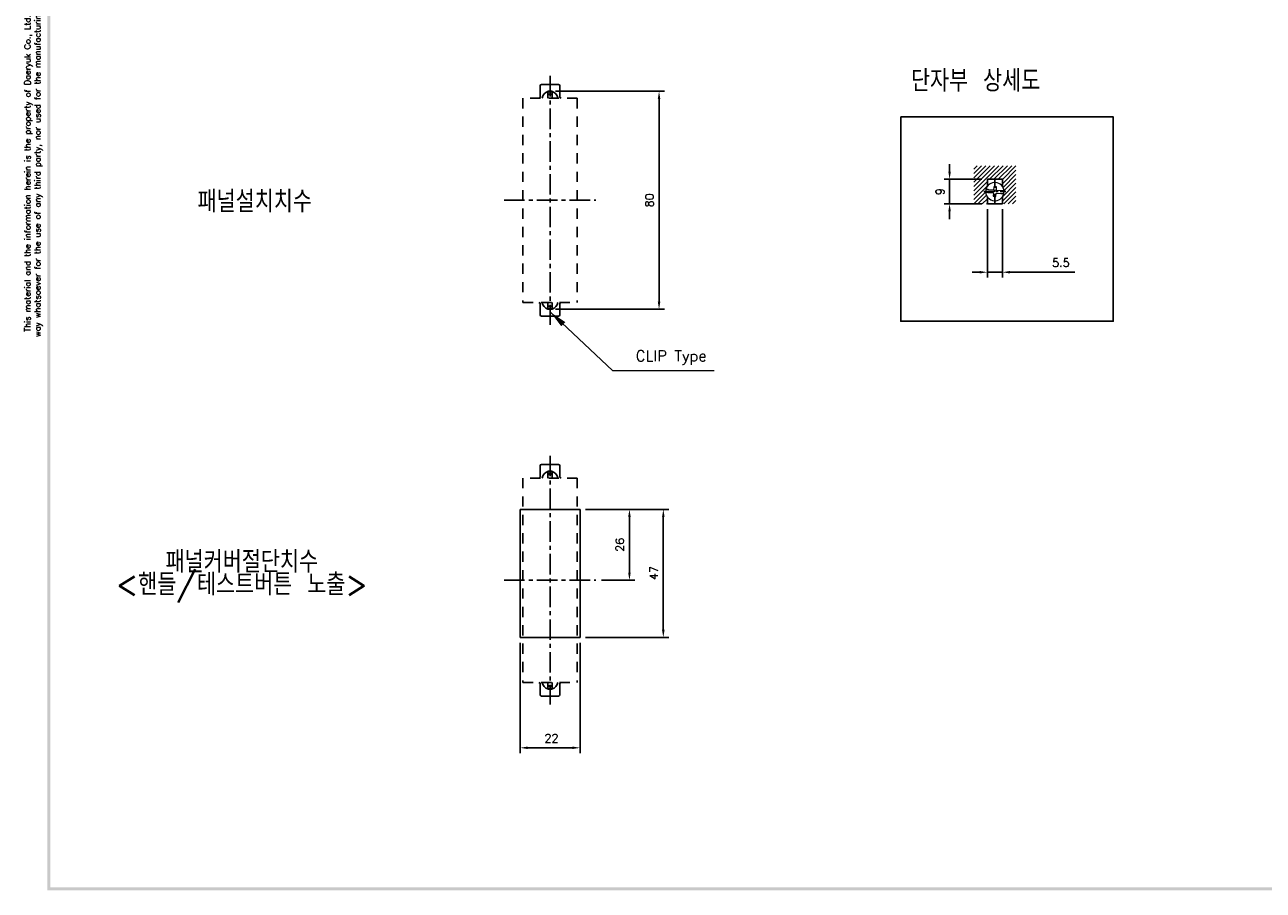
# Model space of a CAD drawing. Extents: x 2148 to 5325, y -907 to 1565.
# Tile 1 of 6: x 4415 to 4870, y 929 to 1247. Entities that reach past the tile are written whole.
import ezdxf

# ---------------------------------------------------------------- set-up
doc = ezdxf.new("R2010")
doc.units = 0
doc.header["$LTSCALE"] = 3
doc.header["$MEASUREMENT"] = 0
doc.linetypes.add('CENTER', pattern=[2, 1.25, -0.25, 0.25, -0.25])
doc.linetypes.add('HID', pattern=[3.5, 1.25, -1, 1.25])
doc.layers.get('0').update_dxf_attribs({"linetype": 'CONTINUOUS'})
doc.layers.get('Defpoints').update_dxf_attribs({"linetype": 'CONTINUOUS'})
doc.layers.add('AM_5', color=3, linetype='CONTINUOUS', lineweight=15)
for name, color, linetype in [('cen', 1, 'CENTER'), ('di', 3, 'CONTINUOUS'), ('DIM', 3, 'CONTINUOUS'), ('dwg', 7, 'CONTINUOUS'), ('Hid', 5, 'HID')]:
    doc.layers.add(name, color=color, linetype=linetype)
doc.styles.add('KIM', font='ROMANS.shx', dxfattribs={"height": 5, "bigfont": 'GSG1.shx'})
doc.styles.add('ROMANS', font='romans')
doc.styles.get("Standard").update_dxf_attribs({"font": 'romans.shx', "height": 3, "bigfont": 'ghs.shx'})
doc.dimstyles.new('STANDARD$0', dxfattribs={"dimtxt": 5, "dimasz": 5, "dimexe": 1, "dimexo": 2, "dimgap": 2, "dimtad": 1, "dimdec": 4, "dimzin": 12, "dimdsep": 46, "dimtxsty": 'KIM', "dimcen": -1, "dimdle": 0.1, "dimadec": 0, "dimazin": 0, "dimtfac": 1, "dimtdec": 4, "dimtmove": 0, "dimatfit": 3, "dimfxl": 0, "dimtolj": 1, "dimtzin": 0, "dimarcsym": 0})
doc.dimstyles.new('STANDARD$7', dxfattribs={"dimtxt": 2.5, "dimasz": 3, "dimexe": 2, "dimexo": 2, "dimgap": 0.7, "dimtad": 1, "dimdsep": 46, "dimtxsty": 'ROMANS', "dimcen": 0, "dimclrd": 256, "dimclre": 256, "dimclrt": 254, "dimadec": 0, "dimazin": 0, "dimtfac": 1, "dimtofl": 0, "dimtmove": 1, "dimatfit": 3, "dimfxl": 0, "dimtolj": 1, "dimarcsym": 0})

# ---------------------------------------------------------------- blocks, each defined once
blk = doc.blocks.new('*D48')
at = {"layer": 'Defpoints', "color": 0}
for p in [(4608.17, 1222.53), (4608.17, 1142.53), (4648.16, 1142.53)]:
    blk.add_point(p, dxfattribs=at)
at = {"layer": 'DIM'}
for p, q in [((4610.17, 1222.53), (4650.16, 1222.53)), ((4648.16, 1219.73), (4648.16, 1145.33)), ((4610.17, 1142.53), (4650.16, 1142.53))]:
    blk.add_line(p, q, dxfattribs=at)
for points in [[(4647.7, 1219.73), (4648.63, 1219.73), (4648.16, 1222.53)], [(4647.7, 1145.33), (4648.63, 1145.33), (4648.16, 1142.53)]]:
    blk.add_solid(points, dxfattribs=at)
at = {"layer": 'DIM', "insert": (4644.66, 1182.53), "char_height": 3, "attachment_point": 5, "rotation": 90}
blk.add_mtext('\\A1;80', dxfattribs=at)
blk = doc.blocks.new('*D49')
at = {"layer": 'Defpoints', "color": 0}
for p in [(4619.17, 1069.1), (4649.73, 1069.1), (4619.17, 1022.1)]:
    blk.add_point(p, dxfattribs=at)
at = {"layer": 'DIM'}
for p, q in [((4621.17, 1069.1), (4651.73, 1069.1)), ((4649.73, 1024.9), (4649.73, 1066.3)), ((4621.17, 1022.1), (4651.73, 1022.1))]:
    blk.add_line(p, q, dxfattribs=at)
for points in [[(4649.26, 1066.3), (4650.19, 1066.3), (4649.73, 1069.1)], [(4649.26, 1024.9), (4650.19, 1024.9), (4649.73, 1022.1)]]:
    blk.add_solid(points, dxfattribs=at)
at = {"layer": 'DIM', "insert": (4646.23, 1045.74), "char_height": 3, "attachment_point": 5, "rotation": 90}
blk.add_mtext('\\A1;47', dxfattribs=at)
blk = doc.blocks.new('*D50')
at = {"layer": 'Defpoints', "color": 0}
for p in [(4768.59, 1181.23), (4774.09, 1181.23), (4774.09, 1156.14)]:
    blk.add_point(p, dxfattribs=at)
at = {"layer": 'DIM'}
for p, q in [((4768.59, 1179.23), (4768.59, 1154.14)), ((4774.09, 1179.23), (4774.09, 1154.14)), ((4765.79, 1156.14), (4762.99, 1156.14)), ((4768.59, 1156.14), (4774.09, 1156.14)), ((4776.89, 1156.14), (4800.74, 1156.14))]:
    blk.add_line(p, q, dxfattribs=at)
for points in [[(4765.79, 1156.61), (4765.79, 1155.68), (4768.59, 1156.14)], [(4776.89, 1156.61), (4776.89, 1155.68), (4774.09, 1156.14)]]:
    blk.add_solid(points, dxfattribs=at)
at = {"layer": 'DIM', "insert": (4795.59, 1159.64), "char_height": 3, "attachment_point": 5}
blk.add_mtext('\\A1;5.5', dxfattribs=at)
blk = doc.blocks.new('*D51')
at = {"layer": 'Defpoints', "color": 0}
for p in [(4754.74, 1190.23), (4768.59, 1190.23), (4768.59, 1181.23)]:
    blk.add_point(p, dxfattribs=at)
at = {"layer": 'DIM'}
for p, q in [((4754.74, 1193.03), (4754.74, 1195.83)), ((4766.59, 1190.23), (4752.74, 1190.23)), ((4754.74, 1181.23), (4754.74, 1190.23)), ((4766.59, 1181.23), (4752.74, 1181.23)), ((4754.74, 1178.43), (4754.74, 1175.63))]:
    blk.add_line(p, q, dxfattribs=at)
for points in [[(4754.27, 1193.03), (4755.2, 1193.03), (4754.74, 1190.23)], [(4754.27, 1178.43), (4755.2, 1178.43), (4754.74, 1181.23)]]:
    blk.add_solid(points, dxfattribs=at)
at = {"layer": 'DIM', "insert": (4751.24, 1185.73), "char_height": 3, "attachment_point": 5, "rotation": 90}
blk.add_mtext('\\A1;9', dxfattribs=at)
blk = doc.blocks.new('fdfsadfas')
at = {"color": 7, "linetype": 'Continuous', "lineweight": 15}
for p, q in [((235.88, 336.88), (234.09, 337.04)), ((235.99, 338.13), (235.88, 336.88)), ((236.99, 338.04), (235.99, 338.13)), ((236.88, 336.79), (236.99, 338.04)), ((238.67, 336.64), (236.88, 336.79)), ((234, 336.04), (235.79, 335.88)), ((235.79, 335.88), (235.68, 334.64)), ((235.68, 334.64), (236.68, 334.55)), ((236.68, 334.55), (236.79, 335.8)), ((236.79, 335.8), (238.58, 335.64))]:
    blk.add_line(p, q, dxfattribs=at)
for start, end in [(166.3852, 183.5525), (3.5525, 166.3852), (346.3852, 3.5525), (183.5525, 346.3852)]:
    blk.add_arc((236.33, 336.34), 3.35, start, end, dxfattribs=at)
for points, knots in [([(234.09, 337.04), (233.97, 337.05), (233.74, 337.07), (233.44, 337.1), (233.21, 337.12), (233.09, 337.13), (233.08, 337.13), (233.08, 337.13)], [0, 0, 0, 0, 0.219553, 0.439238, 0.655713, 0.868958, 1, 1, 1, 1]), ([(239.68, 336.55), (239.67, 336.55), (239.64, 336.55), (239.47, 336.56), (239.22, 336.59), (238.94, 336.61), (238.74, 336.63), (238.67, 336.64)], [0, 0, 0, 0, 0.2109274, 0.4218266, 0.6335624, 0.8475799, 1, 1, 1, 1]), ([(232.99, 336.13), (233, 336.13), (233.02, 336.13), (233.19, 336.11), (233.45, 336.09), (233.73, 336.07), (233.92, 336.05), (234, 336.04)], [0, 0, 0, 0, 0.210927, 0.421827, 0.633563, 0.84758, 1, 1, 1, 1]), ([(238.58, 335.64), (238.69, 335.63), (238.92, 335.61), (239.23, 335.58), (239.46, 335.56), (239.57, 335.55), (239.59, 335.55), (239.59, 335.55)], [0, 0, 0, 0, 0.219553, 0.439238, 0.655713, 0.868958, 1, 1, 1, 1])]:
    blk.add_open_spline(points, degree=3, knots=knots, dxfattribs=at)
blk = doc.blocks.new('*D52')
at = {"layer": 'Defpoints', "color": 0}
for p in [(4597.17, 1022.1), (4619.17, 1022.1), (4619.17, 981.6)]:
    blk.add_point(p, dxfattribs=at)
at = {"layer": 'DIM'}
for p, q in [((4597.17, 1020.1), (4597.17, 979.6)), ((4619.17, 1020.1), (4619.17, 979.6)), ((4599.97, 981.6), (4616.37, 981.6))]:
    blk.add_line(p, q, dxfattribs=at)
for points in [[(4599.97, 982.07), (4599.97, 981.14), (4597.17, 981.6)], [(4616.37, 982.07), (4616.37, 981.14), (4619.17, 981.6)]]:
    blk.add_solid(points, dxfattribs=at)
at = {"layer": 'DIM', "insert": (4608.73, 985.1), "char_height": 3, "attachment_point": 5}
blk.add_mtext('\\A1;22', dxfattribs=at)
blk = doc.blocks.new('*D53')
at = {"layer": 'Defpoints', "color": 0}
for p in [(4619.17, 1069.1), (4637.3, 1069.1), (4625, 1043.1)]:
    blk.add_point(p, dxfattribs=at)
at = {"layer": 'DIM'}
for p, q in [((4621.17, 1069.1), (4639.3, 1069.1)), ((4637.3, 1045.9), (4637.3, 1066.3)), ((4627, 1043.1), (4639.3, 1043.1))]:
    blk.add_line(p, q, dxfattribs=at)
for points in [[(4636.83, 1066.3), (4637.76, 1066.3), (4637.3, 1069.1)], [(4636.83, 1045.9), (4637.76, 1045.9), (4637.3, 1043.1)]]:
    blk.add_solid(points, dxfattribs=at)
at = {"layer": 'DIM', "insert": (4633.8, 1056.1), "char_height": 3, "attachment_point": 5, "rotation": 90}
blk.add_mtext('\\A1;26', dxfattribs=at)

msp = doc.modelspace()

# ---------------------------------------------------------------- linework, layer by layer
for p, q in [((4604.572, 1224.528), (4604.572, 1223.528)), ((4604.572, 1220.528), (4604.572, 1223.528)), ((4605.072, 1225.028), (4611.272, 1225.028)), ((4607.422, 1222.528), (4608.922, 1222.528)), ((4607.422, 1222.328), (4607.422, 1222.528)), ((4608.922, 1222.328), (4607.422, 1222.328)), ((4607.422, 1222.328), (4607.422, 1221.528)), ((4608.922, 1222.528), (4608.922, 1222.328)), ((4608.922, 1222.328), (4608.922, 1221.528)), ((4611.772, 1223.528), (4611.772, 1224.528)), ((4611.772, 1223.528), (4611.772, 1220.528)), ((4607.422, 1221.528), (4608.922, 1221.528)), ((4607.422, 1221.328), (4607.422, 1221.528)), ((4608.922, 1221.328), (4607.422, 1221.328)), ((4607.422, 1221.328), (4607.422, 1220.028)), ((4608.922, 1221.528), (4608.922, 1221.328)), ((4608.922, 1220.028), (4608.922, 1221.328)), ((4774.093, 1190.228), (4768.593, 1190.228)), ((4768.593, 1190.228), (4768.593, 1187.641)), ((4774.093, 1190.228), (4774.093, 1187.641)), ((4768.593, 1183.814), (4768.593, 1181.228)), ((4774.093, 1181.228), (4768.593, 1181.228)), ((4774.093, 1183.814), (4774.093, 1181.228)), ((4607.422, 1145.028), (4607.422, 1143.728)), ((4608.922, 1143.728), (4608.922, 1145.028)), ((4604.572, 1141.528), (4604.572, 1144.528)), ((4604.572, 1141.528), (4604.572, 1140.528)), ((4607.422, 1143.728), (4608.922, 1143.728)), ((4607.422, 1143.528), (4607.422, 1143.728)), ((4608.922, 1143.528), (4607.422, 1143.528)), ((4607.422, 1142.728), (4607.422, 1143.528)), ((4607.422, 1142.728), (4608.922, 1142.728)), ((4607.422, 1142.528), (4607.422, 1142.728)), ((4608.922, 1142.528), (4607.422, 1142.528)), ((4608.922, 1143.728), (4608.922, 1143.528)), ((4608.922, 1142.728), (4608.922, 1143.528)), ((4608.922, 1142.728), (4608.922, 1142.528)), ((4611.772, 1144.528), (4611.772, 1141.528)), ((4611.772, 1140.528), (4611.772, 1141.528)), ((4611.272, 1140.028), (4605.072, 1140.028)), ((4604.572, 1085.098), (4604.572, 1084.098)), ((4604.572, 1081.098), (4604.572, 1084.098)), ((4605.072, 1085.598), (4611.272, 1085.598)), ((4607.422, 1083.098), (4608.922, 1083.098)), ((4607.422, 1082.898), (4607.422, 1083.098)), ((4608.922, 1082.898), (4607.422, 1082.898)), ((4607.422, 1082.898), (4607.422, 1082.098)), ((4607.422, 1082.098), (4608.922, 1082.098)), ((4607.422, 1081.898), (4607.422, 1082.098)), ((4608.922, 1081.898), (4607.422, 1081.898)), ((4607.422, 1081.898), (4607.422, 1080.598)), ((4608.922, 1083.098), (4608.922, 1082.898)), ((4608.922, 1082.898), (4608.922, 1082.098)), ((4608.922, 1082.098), (4608.922, 1081.898)), ((4608.922, 1080.598), (4608.922, 1081.898)), ((4611.772, 1084.098), (4611.772, 1085.098)), ((4611.772, 1084.098), (4611.772, 1081.098)), ((4597.172, 1069.098), (4619.172, 1069.098)), ((4597.172, 1069.098), (4597.172, 1022.098)), ((4619.172, 1069.098), (4619.172, 1022.098)), ((4619.172, 1022.098), (4597.172, 1022.098)), ((4604.572, 1002.098), (4604.572, 1005.098)), ((4607.422, 1005.598), (4607.422, 1004.298)), ((4607.422, 1004.298), (4608.922, 1004.298)), ((4607.422, 1004.098), (4607.422, 1004.298)), ((4608.922, 1004.098), (4607.422, 1004.098)), ((4607.422, 1003.298), (4607.422, 1004.098)), ((4608.922, 1004.298), (4608.922, 1005.598)), ((4608.922, 1004.298), (4608.922, 1004.098)), ((4608.922, 1003.298), (4608.922, 1004.098)), ((4611.772, 1005.098), (4611.772, 1002.098)), ((4604.572, 1002.098), (4604.572, 1001.098)), ((4611.272, 1000.598), (4605.072, 1000.598)), ((4607.422, 1003.298), (4608.922, 1003.298)), ((4607.422, 1003.098), (4607.422, 1003.298)), ((4608.922, 1003.098), (4607.422, 1003.098)), ((4608.922, 1003.298), (4608.922, 1003.098)), ((4611.772, 1001.098), (4611.772, 1002.098))]:
    msp.add_line(p, q)
for centre, radius, start, end in [((4605.072, 1224.528), 0.5, 90, 180), ((4608.172, 1219.628), 2.9, 104.98823, 172.07186), ((4608.172, 1219.628), 2.9, 7.92814, 75.01177), ((4611.272, 1224.528), 0.5, 0, 90), ((4604.072, 1220.528), 0.5, 270, 0), ((4612.272, 1220.528), 0.5, 180, 270), ((4604.072, 1144.528), 0.5, 0, 90), ((4608.172, 1145.428), 2.9, 187.92814, 255.01177), ((4608.172, 1145.428), 2.9, 284.98823, 352.07186), ((4612.272, 1144.528), 0.5, 90, 180), ((4605.072, 1140.528), 0.5, 180, 270), ((4611.272, 1140.528), 0.5, 270, 0), ((4605.072, 1085.098), 0.5, 90, 180), ((4608.172, 1080.198), 2.9, 104.98823, 172.07186), ((4608.172, 1080.198), 2.9, 7.92814, 75.01177), ((4611.272, 1085.098), 0.5, 0, 90), ((4604.072, 1081.098), 0.5, 270, 0), ((4612.272, 1081.098), 0.5, 180, 270), ((4604.072, 1005.098), 0.5, 0, 90), ((4608.172, 1005.998), 2.9, 187.92814, 255.01177), ((4608.172, 1005.998), 2.9, 284.98823, 352.07186), ((4612.272, 1005.098), 0.5, 90, 180), ((4605.072, 1001.098), 0.5, 180, 270), ((4611.272, 1001.098), 0.5, 270, 0)]:
    msp.add_arc(centre, radius, start, end)
at = {"layer": 'AM_5'}
for p, q in [((4763.593, 1193.994), (4764.827, 1195.228)), ((4763.593, 1192.403), (4766.418, 1195.228)), ((4763.593, 1190.812), (4768.009, 1195.228)), ((4763.593, 1189.221), (4769.6, 1195.228)), ((4763.593, 1187.63), (4771.191, 1195.228)), ((4763.593, 1186.039), (4772.782, 1195.228)), ((4769.373, 1190.228), (4774.373, 1195.228)), ((4770.964, 1190.228), (4775.964, 1195.228)), ((4772.555, 1190.228), (4777.555, 1195.228)), ((4774.093, 1190.175), (4779.093, 1195.175)), ((4774.093, 1188.584), (4779.093, 1193.584)), ((4774.335, 1187.235), (4779.093, 1191.993)), ((4774.683, 1185.992), (4779.093, 1190.402)), ((4763.593, 1184.448), (4768.593, 1189.448)), ((4763.593, 1182.857), (4768.593, 1187.857)), ((4774.093, 1183.811), (4779.093, 1188.811)), ((4774.093, 1182.22), (4779.093, 1187.22)), ((4763.593, 1181.266), (4767.994, 1185.667)), ((4765.146, 1181.228), (4768.283, 1184.365)), ((4766.737, 1181.228), (4768.593, 1183.084)), ((4768.328, 1181.228), (4768.593, 1181.493)), ((4774.692, 1181.228), (4779.093, 1185.629)), ((4776.283, 1181.228), (4779.093, 1184.038)), ((4777.874, 1181.228), (4779.093, 1182.447))]:
    msp.add_line(p, q, dxfattribs=at)
at = {"layer": 'cen', "ltscale": 2}
for p, q in [((4608.172, 1228.178), (4608.172, 1136.877)), ((4591.349, 1182.528), (4624.995, 1182.528)), ((4608.172, 1088.749), (4608.172, 997.448)), ((4591.349, 1043.098), (4624.995, 1043.098))]:
    msp.add_line(p, q, dxfattribs=at)
at = {"layer": 'cen'}
for p, q in [((4771.343, 1181.085), (4771.343, 1190.37)), ((4767.28, 1185.728), (4775.406, 1185.728))]:
    msp.add_line(p, q, dxfattribs=at)
at = {"layer": 'di'}
msp.add_lwpolyline([(4736.811, 1213.146), (4814.801, 1213.146), (4814.801, 1138.165), (4736.811, 1138.165)], close=True, dxfattribs=at)
at = {"layer": 'dwg'}
for points in [[(4423.744, 929.328), (4424.844, 929.878), (4423.744, 1560.728), (4424.844, 1559.628)], [(5321.344, 929.328), (5320.244, 930.428), (4423.744, 929.328), (4424.844, 930.428)]]:
    msp.add_trace(points, dxfattribs=at)
at = {"layer": 'Hid'}
for p, q in [((4598.172, 1220.028), (4598.172, 1145.028)), ((4618.172, 1220.028), (4598.172, 1220.028)), ((4618.172, 1220.028), (4618.172, 1145.028)), ((4598.172, 1145.028), (4618.172, 1145.028)), ((4598.172, 1080.598), (4598.172, 1005.598)), ((4618.172, 1080.598), (4598.172, 1080.598)), ((4618.172, 1080.598), (4618.172, 1005.598)), ((4598.172, 1005.598), (4618.172, 1005.598))]:
    msp.add_line(p, q, dxfattribs=at)

# ---------------------------------------------------------------- block references
msp.add_blockref('fdfsadfas', (4535.009, 849.389))

# ---------------------------------------------------------------- texts
at = {"layer": 'AM_5', "insert": (4639.584, 1122.1), "char_height": 4, "attachment_point": 7}
msp.add_mtext('CLIP Type ', dxfattribs=at)
at = {"layer": 'di', "insert": (4418.647, 1243.741), "char_height": 2.2, "width": 320.64259, "attachment_point": 5, "rotation": 90}
msp.add_mtext('\\A1;This material and the information herein is the property of Daeryuk Co., Ltd.. They shall be neither reproduced, copied, lent, or disclosed in any\\Pway whatsoever for the use of any third party, nor used for the manufacturing purposes without the express written consent of Daeryuk Co., Ltd..', dxfattribs=at)
at = {"layer": 'di', "char_height": 8, "attachment_point": 1}
for s, insert, width in [('{\\Fromans,hgs|c129;단자부 상세도}', (4740.562, 1230.421), 135.45529), ('{\\Fromans,hgs|c129;패널설치치수}', (4478.872, 1186.087), 135.45529), ('{\\Fromans,hgs|c129;패널커버절단치수}', (4467.128, 1053.906), 177.9211)]:
    msp.add_mtext(s, dxfattribs=dict(at, insert=insert, width=width))
at = {"layer": 'DIM', "insert": (4448.877, 1045.58), "char_height": 8, "width": 207.68749, "attachment_point": 1}
msp.add_mtext('\\pt104;{\\Fromans,hgs|c129;<핸들/테스트버튼 노출>}', dxfattribs=at)

# ---------------------------------------------------------------- dimensions: what is measured, and where the dimension line sits
at = {"layer": 'DIM'}
for base, p1, p2, picture, middle in [((4648.162, 1142.528), (4608.172, 1222.528), (4608.172, 1142.528), '*D48', (4648.162, 1182.528)), ((4754.736, 1190.228), (4768.593, 1181.228), (4768.593, 1190.228), '*D51', (4754.736, 1185.728)), ((4649.726, 1069.098), (4619.172, 1022.098), (4619.172, 1069.098), '*D49', (4649.726, 1045.743)), ((4637.295, 1069.098), (4624.995, 1043.098), (4619.172, 1069.098), '*D53', (4637.295, 1056.098))]:
    dim = msp.add_linear_dim(base=base, p1=p1, p2=p2, angle=90, dimstyle='STANDARD$0', override={"dimtxt": 3, "dimasz": 2.8, "dimexe": 2, "dimdec": 2, "dimzin": 8, "dimtxsty": 'Standard', "dimcen": 0, "dimclrd": 256, "dimclre": 256, "dimclrt": 256, "dimadec": 2, "dimazin": 2, "dimtfac": 0.6, "dimtdec": 2, "dimtzin": 8, "dimlwd": 65535, "dimlwe": 65535, "dimarcsym": 1}, dxfattribs=at)
    dim.commit()
    dim.dimension.update_dxf_attribs({"geometry": picture, "text_midpoint": middle, "dimtype": 160})
for base, p1, p2, picture, middle in [((4774.093, 1156.143), (4768.593, 1181.228), (4774.093, 1181.228), '*D50', (4795.593, 1156.143)), ((4619.172, 981.602), (4597.172, 1022.098), (4619.172, 1022.098), '*D52', (4608.73, 981.602))]:
    dim = msp.add_linear_dim(base=base, p1=p1, p2=p2, dimstyle='STANDARD$0', override={"dimtxt": 3, "dimasz": 2.8, "dimexe": 2, "dimdec": 2, "dimzin": 8, "dimtxsty": 'Standard', "dimcen": 0, "dimclrd": 256, "dimclre": 256, "dimclrt": 256, "dimadec": 2, "dimazin": 2, "dimtfac": 0.6, "dimtdec": 2, "dimtzin": 8, "dimlwd": 65535, "dimlwe": 65535, "dimarcsym": 1}, dxfattribs=at)
    dim.commit()
    dim.dimension.update_dxf_attribs({"geometry": picture, "text_midpoint": middle, "dimtype": 160})

# ---------------------------------------------------------------- leaders
at = {"layer": 'AM_5', "annotation_type": 0, "has_hookline": 1, "hookline_direction": 0, "text_width": 28.762}
msp.add_leader([(4608.296, 1141.511), (4631.084, 1120.1), (4637.584, 1120.1)], dimstyle='STANDARD$7', override={"dimtxt": 6.5, "dimasz": 6.5, "dimexe": 0.8, "dimexo": 0, "dimgap": 2, "dimdec": 1, "dimtxsty": 'Standard', "dimclrd": 3, "dimclre": 3, "dimclrt": 256, "dimadec": 2, "dimtp": 0.2, "dimtfac": 0.72, "dimtdec": 1, "dimtofl": 1, "dimtmove": 0, "dimtvp": 0.76, "dimtzin": 0, "dimlwd": 20, "dimlwe": 20}, dxfattribs=at)

doc.saveas('drawing.dxf')
